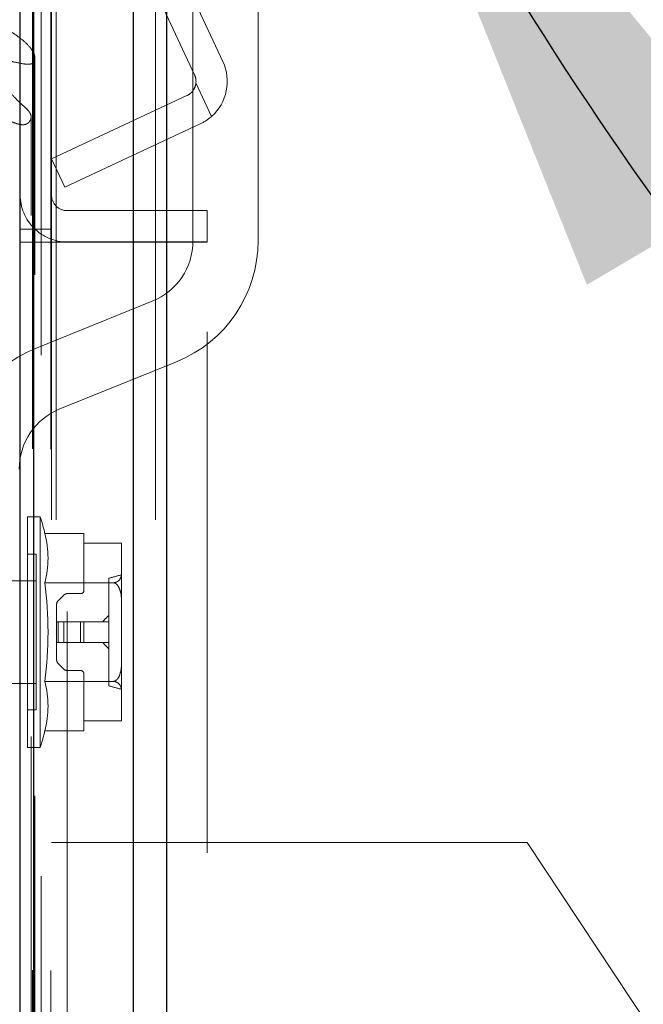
# Model space of a CAD drawing. Header units: inches. Extents: x 0.2 to 10.8, y 0.2 to 8.2.
# Tile 87 of 112: x 6.084 to 6.203, y 4.877 to 5.066. Entities that reach past the tile are written whole.
import ezdxf

# ---------------------------------------------------------------- set-up
doc = ezdxf.new("R2010")
doc.units = ezdxf.units.IN
doc.header["$MEASUREMENT"] = 0
doc.linetypes.add('HIDDEN', pattern=[0.07500000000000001, 0.05, -0.025])
doc.layers.add('DIMENSIONS', color=140, linetype='Continuous')
doc.styles.add('SLDTEXTSTYLE0', font='TXT', dxfattribs={"width": 0.7})
doc.dimstyles.new('SLDDIMSTYLE0', dxfattribs={"dimtxt": 0.0849609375, "dimasz": 0.13, "dimexe": 0, "dimexo": 0.0625, "dimgap": 0.021240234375, "dimtad": 0, "dimtih": 1, "dimtoh": 1, "dimlfac": 12, "dimrnd": 1e-09, "dimzin": 12, "dimdsep": 46, "dimtxsty": 'SLDTEXTSTYLE0', "dimsah": 1, "dimcen": 0.09, "dimadec": 0, "dimazin": 3, "dimtfac": 1, "dimtofl": 0, "dimtmove": 0, "dimatfit": 3, "dimfxl": 0, "dimfrac": 2, "dimtolj": 1, "dimtzin": 12, "dimarcsym": 0})
doc.dimstyles.new('SLDDIMSTYLE5', dxfattribs={"dimtxt": 0.0849609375, "dimasz": 0.13, "dimexe": 0, "dimexo": 0.0625, "dimgap": 0.021240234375, "dimtad": 0, "dimtih": 1, "dimtoh": 1, "dimdec": 4, "dimlfac": 12, "dimzin": 12, "dimdsep": 46, "dimtxsty": 'SLDTEXTSTYLE0', "dimsah": 1, "dimcen": 0.09, "dimadec": 0, "dimazin": 3, "dimtfac": 1, "dimtdec": 0, "dimtofl": 0, "dimtmove": 0, "dimatfit": 3, "dimfxl": 0, "dimfrac": 2, "dimtolj": 1, "dimtzin": 12, "dimarcsym": 0})

# ---------------------------------------------------------------- blocks, each defined once
blk = doc.blocks.new('_D_17')
at = {"layer": 'DIMENSIONS'}
blk.add_line((6.60817236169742, 5.415994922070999), (5.956803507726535, 5.415994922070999), dxfattribs=at)
for radius, start, end in [(0.6602016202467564, 158.6313524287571, 180), (0.6602016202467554, 205.000000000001, 226.3686475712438)]:
    blk.add_arc((6.742005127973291, 5.415994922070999), radius, start, end, dxfattribs=at)
for points in [[(6.081803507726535, 5.415994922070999), (6.114326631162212, 5.543439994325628), (6.074515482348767, 5.547322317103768)], [(6.143659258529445, 5.13698166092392), (6.192555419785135, 5.014878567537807), (6.226995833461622, 5.035222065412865)]]:
    blk.add_solid(points, dxfattribs=at)
at = {"layer": 'DIMENSIONS', "insert": (5.994988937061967, 5.320868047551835), "char_height": 0.08333333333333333, "attachment_point": 1, "style": 'SLDTEXTSTYLE0'}
blk.add_mtext('25°', dxfattribs=at)
blk = doc.blocks.new('_D_22')
at = {"layer": 'DIMENSIONS'}
for p, q in [((6.064457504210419, 4.907829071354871), (5.594720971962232, 4.907829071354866)), ((5.719720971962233, 4.907829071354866), (5.719720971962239, 4.338970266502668)), ((5.558146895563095, 4.184919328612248), (5.529616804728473, 4.184919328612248)), ((5.529616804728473, 4.184919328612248), (5.529616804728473, 4.049888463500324)), ((5.881295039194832, 4.184919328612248), (5.909825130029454, 4.184919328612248)), ((5.909825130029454, 4.184919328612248), (5.909825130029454, 4.049888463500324)), ((5.529616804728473, 4.049888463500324), (5.558146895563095, 4.049888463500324)), ((5.909825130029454, 4.049888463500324), (5.881295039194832, 4.049888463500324)), ((5.719720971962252, 3.367495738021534), (5.719720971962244, 4.030868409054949)), ((6.064457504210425, 3.367495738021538), (5.594720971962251, 3.367495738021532))]:
    blk.add_line(p, q, dxfattribs=at)
for points in [[(5.719720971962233, 4.907829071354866), (5.699720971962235, 4.777829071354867), (5.739720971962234, 4.777829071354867)], [(5.719720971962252, 3.367495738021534), (5.73972097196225, 3.497495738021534), (5.69972097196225, 3.497495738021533)]]:
    blk.add_solid(points, dxfattribs=at)
at = {"layer": 'DIMENSIONS', "char_height": 0.08333333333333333, "attachment_point": 1, "style": 'SLDTEXTSTYLE0'}
for s, insert in [('18.48', (5.558146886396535, 4.311361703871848)), ('469.5', (5.558146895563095, 4.157310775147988))]:
    blk.add_mtext(s, dxfattribs=dict(at, insert=insert))
blk = doc.blocks.new('_D_23')
at = {"layer": 'DIMENSIONS'}
for p, q in [((6.033874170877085, 5.023079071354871), (5.121119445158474, 5.023079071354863)), ((5.246119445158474, 5.023079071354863), (5.246119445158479, 4.394525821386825)), ((5.084545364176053, 4.264394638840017), (5.05601527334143, 4.264394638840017)), ((5.05601527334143, 4.264394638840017), (5.05601527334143, 4.129363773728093)), ((5.407693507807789, 4.264394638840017), (5.436223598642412, 4.264394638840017)), ((5.436223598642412, 4.264394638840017), (5.436223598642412, 4.129363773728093)), ((5.05601527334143, 4.129363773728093), (5.084545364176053, 4.129363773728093)), ((5.436223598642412, 4.129363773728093), (5.407693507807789, 4.129363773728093)), ((5.246119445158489, 3.252162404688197), (5.246119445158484, 3.975312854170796)), ((6.033874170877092, 3.252162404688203), (5.121119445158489, 3.252162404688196))]:
    blk.add_line(p, q, dxfattribs=at)
for points in [[(5.246119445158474, 5.023079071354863), (5.226119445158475, 4.893079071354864), (5.266119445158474, 4.893079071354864)], [(5.246119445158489, 3.252162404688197), (5.266119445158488, 3.382162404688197), (5.226119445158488, 3.382162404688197)]]:
    blk.add_solid(points, dxfattribs=at)
at = {"layer": 'DIMENSIONS', "char_height": 0.08333333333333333, "attachment_point": 1, "style": 'SLDTEXTSTYLE0'}
for s, insert in [('21.25', (5.084545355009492, 4.390837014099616)), ('539.8', (5.084545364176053, 4.236786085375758)), ('OPENING', (4.98408239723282, 4.082735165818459))]:
    blk.add_mtext(s, dxfattribs=dict(at, insert=insert))

msp = doc.modelspace()

# ---------------------------------------------------------------- linework, layer by layer
at = {"color": 7, "linetype": 'Continuous', "lineweight": 25}
for p, q in [((6.11195014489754, 5.115575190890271), (6.11195014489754, 3.169745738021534)), ((6.10558618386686, 3.169745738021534), (6.10558618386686, 5.114394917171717)), ((6.083874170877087, 3.169745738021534), (6.083874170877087, 5.105162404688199)), ((6.086510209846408, 3.169745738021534), (6.086510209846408, 5.105421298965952))]:
    msp.add_line(p, q, dxfattribs=at)
at = {"color": 7, "linetype": 'HIDDEN', "lineweight": 18}
for p, q in [((6.11195014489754, 5.115575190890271), (6.11195014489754, 3.169745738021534)), ((6.111950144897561, 3.169745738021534), (6.111950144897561, 5.115575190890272)), ((6.111950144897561, 3.169745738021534), (6.111950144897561, 5.115575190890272)), ((6.105586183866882, 3.169745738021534), (6.105586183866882, 5.114394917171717)), ((6.10982882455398, 3.169745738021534), (6.10982882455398, 5.114394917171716)), ((6.109828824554, 3.169745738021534), (6.109828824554, 5.114394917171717)), ((6.08651020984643, 3.169745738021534), (6.086510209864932, 5.105421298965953)), ((6.089874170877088, 3.169745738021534), (6.089874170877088, 5.105162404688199)), ((6.090752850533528, 3.169745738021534), (6.090752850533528, 5.105421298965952)), ((6.090752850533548, 3.169745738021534), (6.090752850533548, 5.105421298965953)), ((6.122743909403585, 5.0577158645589), (6.102458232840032, 5.101218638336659)), ((6.117306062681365, 5.055180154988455), (6.097020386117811, 5.098682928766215)), ((6.086255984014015, 3.183379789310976), (6.086255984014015, 5.091928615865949)), ((6.117001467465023, 5.023303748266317), (6.117001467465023, 5.071566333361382)), ((6.129501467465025, 5.071566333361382), (6.129501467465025, 5.023303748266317)), ((6.117573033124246, 5.053621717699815), (6.120571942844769, 5.047190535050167)), ((6.120571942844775, 5.047190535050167), (6.117573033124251, 5.053621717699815)), ((6.089874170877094, 5.039078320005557), (6.115854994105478, 5.051193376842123)), ((6.085967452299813, 5.047077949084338), (6.085967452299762, 5.047109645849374)), ((6.085967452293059, 3.228199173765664), (6.085967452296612, 5.047074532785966)), ((6.118390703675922, 5.045755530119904), (6.092409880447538, 5.033640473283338)), ((6.092409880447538, 5.033640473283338), (6.089874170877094, 5.039078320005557)), ((6.119707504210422, 5.029114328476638), (6.092874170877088, 5.029114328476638)), ((6.119707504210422, 5.029114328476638), (6.119707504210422, 5.023114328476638)), ((6.089874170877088, 5.025579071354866), (6.083874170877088, 5.025579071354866)), ((6.083874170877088, 5.023079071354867), (6.089874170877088, 5.023079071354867)), ((6.089874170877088, 5.023079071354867), (6.092874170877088, 5.023079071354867)), ((6.119707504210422, 5.023114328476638), (6.092874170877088, 5.023114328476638)), ((6.092874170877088, 3.252162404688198), (6.092874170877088, 5.023079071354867)), ((6.092874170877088, 3.252162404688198), (6.092874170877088, 5.023079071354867)), ((6.119707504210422, 5.023079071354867), (6.092874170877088, 5.023079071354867)), ((6.092874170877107, 3.2521624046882), (6.092874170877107, 5.023079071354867)), ((6.092874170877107, 3.2521624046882), (6.092874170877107, 5.023079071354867)), ((6.119707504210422, 4.705870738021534), (6.119707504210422, 5.023079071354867)), ((6.086795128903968, 5.002659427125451), (6.109187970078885, 5.011715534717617)), ((6.113874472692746, 5.000127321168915), (6.09148163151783, 4.99107121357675)), ((6.085275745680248, 4.948234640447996), (6.085275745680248, 4.970380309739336)), ((6.087717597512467, 4.970380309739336), (6.085275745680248, 4.970380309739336)), ((6.087717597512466, 4.948234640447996), (6.087717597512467, 4.970380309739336)), ((6.088606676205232, 4.967176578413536), (6.09610251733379, 4.967176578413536)), ((6.09610251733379, 4.967176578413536), (6.09610251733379, 4.965282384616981)), ((6.09610251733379, 4.965282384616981), (6.103319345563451, 4.965282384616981)), ((6.09610251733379, 4.965282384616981), (6.09610251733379, 4.956272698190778)), ((6.10332036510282, 4.965192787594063), (6.10332036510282, 4.965223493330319)), ((6.103320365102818, 4.959689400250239), (6.10332036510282, 4.965192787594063)), ((6.086916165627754, 4.963162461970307), (6.085275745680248, 4.963162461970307)), ((6.086916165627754, 4.948234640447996), (6.086916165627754, 4.963162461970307)), ((6.10085973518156, 4.937916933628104), (6.10085973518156, 4.95855234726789)), ((6.103320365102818, 4.953738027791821), (6.103320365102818, 4.959689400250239)), ((6.086916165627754, 4.958077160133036), (6.054480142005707, 4.958077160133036)), ((6.088606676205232, 4.957705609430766), (6.10174341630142, 4.957705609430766)), ((6.092205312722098, 4.955328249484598), (6.091141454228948, 4.954264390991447)), ((6.095446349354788, 4.955616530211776), (6.092901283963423, 4.955616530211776)), ((6.09085317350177, 4.953568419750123), (6.09085317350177, 4.950203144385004)), ((6.103320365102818, 4.942731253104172), (6.103320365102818, 4.953738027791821)), ((6.090853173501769, 4.946266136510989), (6.090853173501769, 4.950203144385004)), ((6.090853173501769, 4.950203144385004), (6.091141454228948, 4.950203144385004)), ((6.091141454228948, 4.950203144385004), (6.092205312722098, 4.950203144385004)), ((6.091141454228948, 4.946266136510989), (6.091141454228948, 4.950203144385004)), ((6.091141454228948, 4.946266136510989), (6.091141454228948, 4.950203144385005)), ((6.092205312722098, 4.950203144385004), (6.092901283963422, 4.950203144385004)), ((6.092205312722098, 4.946266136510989), (6.092205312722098, 4.950203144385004)), ((6.092205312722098, 4.946266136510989), (6.092205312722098, 4.950203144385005)), ((6.092901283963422, 4.950203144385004), (6.095446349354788, 4.950203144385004)), ((6.092901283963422, 4.946266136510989), (6.092901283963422, 4.950203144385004)), ((6.092901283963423, 4.946266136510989), (6.092901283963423, 4.950203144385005)), ((6.095446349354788, 4.946266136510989), (6.095446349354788, 4.950203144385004)), ((6.095446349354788, 4.950203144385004), (6.09610251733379, 4.950203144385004)), ((6.095446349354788, 4.946266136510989), (6.095446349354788, 4.950203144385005)), ((6.09610251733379, 4.950203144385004), (6.100859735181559, 4.950203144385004)), ((6.09610251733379, 4.946266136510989), (6.09610251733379, 4.950203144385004)), ((6.085275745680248, 4.926088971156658), (6.085275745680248, 4.948234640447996)), ((6.086916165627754, 4.933306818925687), (6.086916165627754, 4.948234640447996)), ((6.087717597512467, 4.92608897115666), (6.087717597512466, 4.948234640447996)), ((6.090853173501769, 4.946266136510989), (6.091141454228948, 4.946266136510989)), ((6.09085317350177, 4.946266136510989), (6.09085317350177, 4.942900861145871)), ((6.091141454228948, 4.946266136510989), (6.092205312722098, 4.946266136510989)), ((6.092205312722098, 4.946266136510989), (6.092901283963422, 4.946266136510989)), ((6.092901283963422, 4.946266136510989), (6.095446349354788, 4.946266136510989)), ((6.095446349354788, 4.946266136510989), (6.09610251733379, 4.946266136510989)), ((6.09610251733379, 4.946266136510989), (6.100859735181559, 4.946266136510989)), ((6.091141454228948, 4.942204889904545), (6.092205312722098, 4.941141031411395)), ((6.103320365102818, 4.936779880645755), (6.103320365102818, 4.942731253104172)), ((6.092901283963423, 4.940852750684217), (6.095446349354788, 4.940852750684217)), ((6.09610251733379, 4.940196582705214), (6.09610251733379, 4.931186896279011)), ((6.054480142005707, 4.938392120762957), (6.086916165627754, 4.938392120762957)), ((6.088606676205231, 4.938763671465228), (6.10174341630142, 4.938763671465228)), ((6.10332036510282, 4.931276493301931), (6.103320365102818, 4.936779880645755)), ((6.085275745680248, 4.933306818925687), (6.086916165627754, 4.933306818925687)), ((6.103319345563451, 4.931186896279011), (6.09610251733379, 4.931186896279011)), ((6.09610251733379, 4.931186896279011), (6.09610251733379, 4.929292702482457)), ((6.10332036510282, 4.931245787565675), (6.10332036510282, 4.931276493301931)), ((6.088606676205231, 4.929292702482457), (6.09610251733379, 4.929292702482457)), ((6.085275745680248, 4.926088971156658), (6.087717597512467, 4.926088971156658)), ((6.114457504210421, 4.907829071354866), (6.089874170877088, 4.907829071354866)), ((6.114457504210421, 4.355995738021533), (6.114457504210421, 4.907829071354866)), ((6.114457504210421, 4.355995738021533), (6.114457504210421, 4.907829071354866)), ((6.117457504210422, 4.907829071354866), (6.114457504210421, 4.907829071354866)), ((6.117457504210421, 4.355995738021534), (6.117457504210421, 4.907829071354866)), ((6.12645750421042, 4.907829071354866), (6.117457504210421, 4.907829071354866)), ((6.12345750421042, 4.355995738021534), (6.12345750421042, 4.907829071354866)), ((6.12645750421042, 4.355995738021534), (6.12645750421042, 4.907829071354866)), ((6.181082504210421, 4.907829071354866), (6.12645750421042, 4.907829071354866)), ((6.12645750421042, 4.355995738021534), (6.12645750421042, 4.907829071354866)), ((6.235707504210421, 4.825589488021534), (6.181082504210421, 4.907829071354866))]:
    msp.add_line(p, q, dxfattribs=at)
at = {"color": 7, "linetype": 'HIDDEN', "lineweight": 18, "flags": 128}
for points in [[(6.089763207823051, 3.183319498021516), (6.089763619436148, 4.130100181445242), (6.089763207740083, 5.091984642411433)], [(6.087863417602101, 3.201365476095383), (6.08786354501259, 4.122540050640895), (6.087863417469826, 5.073944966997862)], [(6.087863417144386, 3.201376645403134), (6.087863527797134, 4.099038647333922), (6.08786341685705, 5.073920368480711)], [(6.086692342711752, 3.216820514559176), (6.086693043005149, 4.157485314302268), (6.086692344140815, 5.058487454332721)], [(6.086692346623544, 3.216837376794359), (6.086693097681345, 4.122540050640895), (6.086692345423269, 5.058488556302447)]]:
    msp.add_lwpolyline(points, dxfattribs=at)
at = {"color": 7, "linetype": 'HIDDEN', "lineweight": 18}
for centre, radius, start, end in [((6.114587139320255, 5.053912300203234), 0.009000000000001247, 311.6806506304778, 24.99999999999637), ((6.114587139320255, 5.053912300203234), 0.003000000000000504, 354.4415682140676, 24.99999999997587), ((6.092874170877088, 5.032114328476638), 0.008999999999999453, 180, 270.0000000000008), ((6.092874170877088, 5.032114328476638), 0.003000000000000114, 180, 270.0000000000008), ((6.104501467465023, 5.023303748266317), 0.01250000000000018, 292.0193813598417, 0), ((6.104501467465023, 5.023303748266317), 0.02500000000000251, 292.0193813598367, 0), ((6.09616813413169, 4.979483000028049), 0.02500000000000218, 112.0193813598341, 180), ((6.09616813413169, 4.979483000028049), 0.01250000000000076, 112.0193813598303, 180), ((6.014134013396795, 4.948234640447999), 0.07684383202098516, 14.27044514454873, 16.74966025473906), ((6.070175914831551, 4.962441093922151), 0.01902939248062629, 345.5904657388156, 14.40953426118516), ((6.099445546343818, 4.965193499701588), 0.003874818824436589, 359.9894702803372, 1.314429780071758), ((6.101619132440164, 4.965223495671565), 0.001701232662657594, 359.9999211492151, 1.98371586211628), ((6.099445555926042, 4.965193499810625), 0.003874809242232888, 359.9894686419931, 1.314431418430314), ((6.575549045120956, 3.262031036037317), 1.761679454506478, 105.5486179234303, 105.6317027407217), ((6.014134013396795, 4.948234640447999), 0.07507247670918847, 352.7523851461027, 7.247614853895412), ((6.092901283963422, 4.954632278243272), 0.0009842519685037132, 89.99999999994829, 134.9999999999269), ((6.095446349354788, 4.956272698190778), 0.0006561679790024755, 270.0000000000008, 0), ((6.091837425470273, 4.953568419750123), 0.0009842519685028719, 135.0000000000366, 180), ((6.091837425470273, 4.942900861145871), 0.000984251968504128, 180, 225.0000000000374), ((6.092901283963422, 4.94183700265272), 0.0009842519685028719, 225.0000000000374, 270.0000000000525), ((6.095446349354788, 4.940196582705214), 0.0006561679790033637, 0, 90), ((6.070175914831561, 4.934028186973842), 0.01902939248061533, 345.590465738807, 14.40953426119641), ((6.575548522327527, 6.634436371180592), 1.761677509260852, 254.3682972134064, 254.4513821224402), ((6.099445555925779, 4.931275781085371), 0.003874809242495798, 358.6855685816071, 0.01053135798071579), ((6.099445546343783, 4.931275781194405), 0.003874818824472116, 358.6855702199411, 0.01052971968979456), ((6.10161909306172, 4.931245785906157), 0.001701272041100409, 358.0163070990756, 5.588957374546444e-05), ((6.014134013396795, 4.948234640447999), 0.07684383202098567, 343.2503397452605, 345.7295548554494)]:
    msp.add_arc(centre, radius, start, end, dxfattribs=at)
for points, knots in [([(6.079609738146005, 5.065672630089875), (6.079595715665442, 5.065604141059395), (6.079546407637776, 5.065363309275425), (6.079696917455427, 5.06505621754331), (6.079851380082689, 5.064808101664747), (6.080281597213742, 5.064308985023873), (6.081411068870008, 5.063906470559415), (6.082920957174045, 5.06290716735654), (6.084591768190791, 5.061715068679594), (6.085958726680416, 5.060324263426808), (6.086585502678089, 5.059168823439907), (6.086702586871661, 5.058522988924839), (6.086700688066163, 5.058143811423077), (6.086647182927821, 5.057866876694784), (6.086503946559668, 5.057576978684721), (6.086248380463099, 5.057372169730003), (6.085969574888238, 5.05727735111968), (6.085612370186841, 5.057210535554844), (6.085106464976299, 5.057205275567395), (6.084014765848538, 5.057346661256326), (6.082603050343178, 5.057671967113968), (6.081234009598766, 5.057971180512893), (6.080423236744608, 5.057951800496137), (6.080094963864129, 5.057881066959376), (6.079903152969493, 5.05780460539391), (6.079756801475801, 5.057692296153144), (6.07962358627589, 5.057523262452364), (6.07951235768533, 5.057164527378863), (6.079661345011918, 5.056174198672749), (6.08027097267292, 5.054624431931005), (6.081245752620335, 5.052723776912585), (6.082668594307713, 5.050897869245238), (6.08417155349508, 5.049489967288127), (6.085314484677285, 5.048461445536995), (6.08579598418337, 5.047803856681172), (6.085992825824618, 5.047288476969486), (6.085944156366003, 5.046748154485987), (6.08571530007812, 5.046270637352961), (6.085419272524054, 5.045917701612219), (6.085051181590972, 5.04572032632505), (6.084745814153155, 5.045626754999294), (6.084418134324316, 5.045587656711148), (6.083973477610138, 5.045609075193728), (6.083077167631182, 5.045821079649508), (6.082358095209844, 5.046115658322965), (6.0818336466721, 5.046330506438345)], [0, 0, 0, 0, 0.00663078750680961, 0.02331620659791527, 0.0300321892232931, 0.03512928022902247, 0.07770376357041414, 0.1147891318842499, 0.1771651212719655, 0.2413786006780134, 0.277767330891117, 0.2970591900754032, 0.3041118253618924, 0.3146626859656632, 0.3243702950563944, 0.3328551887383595, 0.3405607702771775, 0.3457075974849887, 0.3581026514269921, 0.3750134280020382, 0.4219324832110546, 0.4604439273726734, 0.4722654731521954, 0.4770823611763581, 0.4838229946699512, 0.4877684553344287, 0.4921267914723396, 0.5023147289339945, 0.5213266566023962, 0.5895146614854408, 0.6577530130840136, 0.7182375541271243, 0.7916618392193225, 0.8291771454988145, 0.8462149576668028, 0.8627781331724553, 0.8794395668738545, 0.8969948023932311, 0.9129070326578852, 0.9203889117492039, 0.9279432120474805, 0.9354548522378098, 0.9430292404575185, 0.9584489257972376, 1, 1, 1, 1]), ([(6.115854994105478, 5.051193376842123), (6.116091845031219, 5.051303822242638), (6.11630957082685, 5.051442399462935), (6.116707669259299, 5.051774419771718), (6.116886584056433, 5.051968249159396), (6.117185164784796, 5.052390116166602), (6.11730892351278, 5.052624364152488), (6.117489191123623, 5.053109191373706), (6.117547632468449, 5.053360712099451), (6.117573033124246, 5.053621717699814)], [0, 0, 0, 0, 0.25, 0.25, 0.5, 0.5, 0.75, 0.75, 1, 1, 1, 1]), ([(6.10174341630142, 4.957705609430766), (6.101937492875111, 4.95771312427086), (6.102117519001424, 4.957755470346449), (6.102419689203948, 4.957873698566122), (6.102543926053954, 4.957948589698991), (6.102856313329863, 4.958189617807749), (6.102987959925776, 4.958370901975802), (6.10327522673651, 4.958925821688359), (6.103320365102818, 4.959307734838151), (6.103320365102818, 4.959689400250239)], [0, 0, 0, 0, 0.1250000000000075, 0.1250000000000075, 0.2500000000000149, 0.2500000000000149, 0.5000000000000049, 0.5000000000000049, 1, 1, 1, 1]), ([(6.103320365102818, 4.953738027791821), (6.103320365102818, 4.954501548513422), (6.103275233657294, 4.955265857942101), (6.102987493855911, 4.9563764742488), (6.102854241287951, 4.956740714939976), (6.102545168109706, 4.957217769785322), (6.102420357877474, 4.957368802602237), (6.102117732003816, 4.957605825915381), (6.101937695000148, 4.95769056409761), (6.10174341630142, 4.957705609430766)], [0, 0, 0, 0, 0.4999999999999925, 0.4999999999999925, 0.7499999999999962, 0.7499999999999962, 0.8749999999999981, 0.8749999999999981, 1, 1, 1, 1]), ([(6.10174341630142, 4.938763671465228), (6.101937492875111, 4.938778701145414), (6.102117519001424, 4.938863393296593), (6.102419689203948, 4.93909984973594), (6.102543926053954, 4.939249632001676), (6.102856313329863, 4.939731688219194), (6.102987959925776, 4.940094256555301), (6.10327522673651, 4.941204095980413), (6.103320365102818, 4.941967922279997), (6.103320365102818, 4.942731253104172)], [0, 0, 0, 0, 0.1249999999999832, 0.1249999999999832, 0.2499999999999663, 0.2499999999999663, 0.4999999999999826, 0.4999999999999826, 1, 1, 1, 1]), ([(6.103320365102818, 4.936779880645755), (6.103320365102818, 4.937161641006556), (6.103275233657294, 4.937543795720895), (6.102987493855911, 4.938099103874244), (6.102854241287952, 4.938281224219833), (6.102545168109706, 4.938519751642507), (6.102420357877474, 4.938595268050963), (6.102117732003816, 4.938713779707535), (6.101937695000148, 4.93875614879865), (6.10174341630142, 4.938763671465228)], [0, 0, 0, 0, 0.5000000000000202, 0.5000000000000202, 0.7500000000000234, 0.7500000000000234, 0.8750000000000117, 0.8750000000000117, 1, 1, 1, 1])]:
    msp.add_open_spline(points, degree=3, knots=knots, dxfattribs=at)
for points in [[(6.120571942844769, 5.047190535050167), (6.119913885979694, 5.046604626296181), (6.119186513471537, 5.046126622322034), (6.118390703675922, 5.045755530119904)], [(6.099694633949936, 4.950203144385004), (6.100047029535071, 4.950646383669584), (6.100445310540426, 4.951046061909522), (6.100859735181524, 4.951430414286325)], [(6.100859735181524, 4.945038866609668), (6.100445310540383, 4.945423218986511), (6.100047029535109, 4.945822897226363), (6.099694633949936, 4.946266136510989)]]:
    msp.add_open_spline(points, degree=3, dxfattribs=at)

# ---------------------------------------------------------------- dimensions: what is measured, and where the dimension line sits
at = {"layer": 'DIMENSIONS'}
dim = msp.add_angular_dim_2l(base=(6.093249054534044, 5.538394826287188), line1=((6.65817236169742, 5.415994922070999), (6.742005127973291, 5.415994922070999)), line2=((6.105186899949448, 5.119041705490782), (6.742005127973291, 5.415994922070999)), dimstyle='SLDDIMSTYLE5', dxfattribs=at)
dim.commit()
dim.dimension.update_dxf_attribs({"geometry": '_D_17', "text_midpoint": (6.095760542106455, 5.280961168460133), "dimtype": 162})
dim = msp.add_linear_dim(base=(5.246119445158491, 3.252162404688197), p1=(6.083874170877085, 5.023079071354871), p2=(6.083874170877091, 3.252162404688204), angle=90.0000000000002, text='<>\\POPENING', dimstyle='SLDDIMSTYLE0', dxfattribs=at)
dim.commit()
dim.dimension.update_dxf_attribs({"geometry": '_D_23', "text_midpoint": (5.246119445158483, 4.18491933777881), "dimtype": 160})
dim = msp.add_linear_dim(base=(5.719720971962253, 3.367495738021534), p1=(6.114457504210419, 4.907829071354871), p2=(6.114457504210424, 3.367495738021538), angle=90.0000000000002, dimstyle='SLDDIMSTYLE0', dxfattribs=at)
dim.commit()
dim.dimension.update_dxf_attribs({"geometry": '_D_22', "text_midpoint": (5.719720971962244, 4.184919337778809), "dimtype": 160})

doc.saveas('drawing.dxf')
